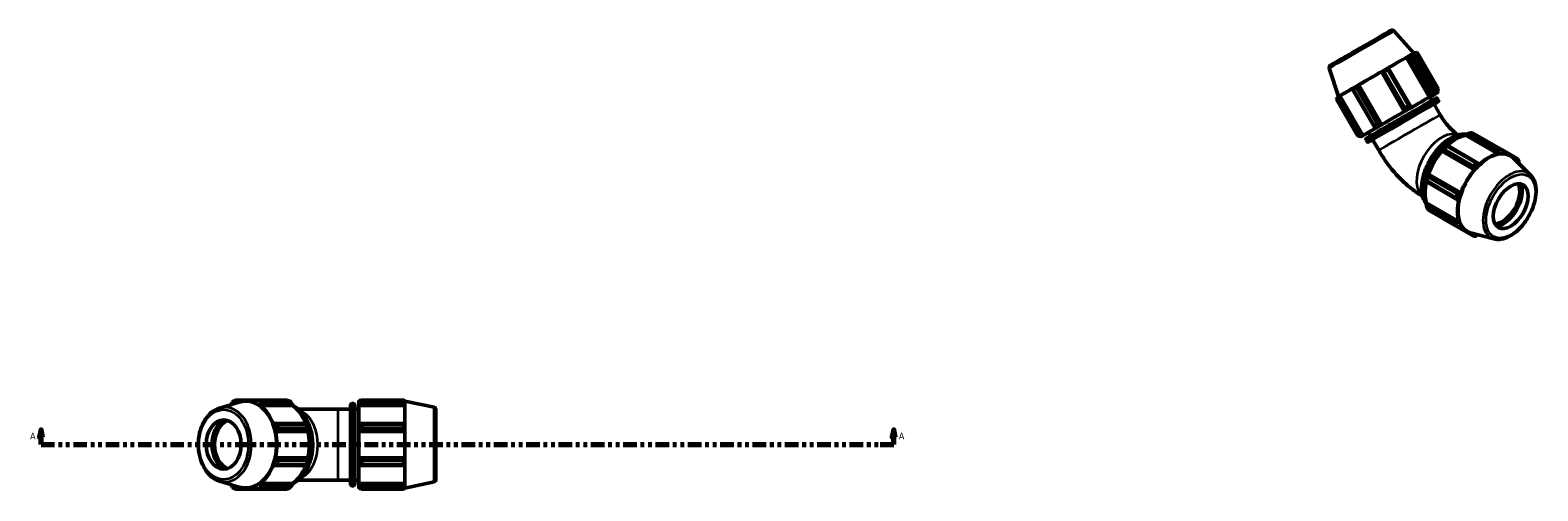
# Model space of a CAD drawing. Header units: inches. Extents: x 0.1 to 54.9, y -17.4 to 40.9.
# Tile 9 of 9: x 14.8 to 54.9, y 28.6 to 40.9. Entities that reach past the tile are written whole.
import ezdxf

# ---------------------------------------------------------------- set-up
doc = ezdxf.new("R2010")
doc.units = ezdxf.units.IN
doc.header["$MEASUREMENT"] = 0
doc.linetypes.add('DOUBLE_DASH_CHAIN', pattern=[1.2403, 0.6614, -0.0827, 0.1654, -0.0827, 0.1654, -0.0827])
for name, color, linetype, lineweight in [('Section Line (ANSI)', 7, 'DOUBLE_DASH_CHAIN', 70), ('Visible (ANSI)', 7, 'Continuous', 50), ('Visible Narrow (ANSI)', 7, 'Continuous', 35)]:
    doc.layers.add(name, color=color, linetype=linetype, lineweight=lineweight)
doc.styles.add('Label Text (ANSI)', font='tahoma.ttf')

# ---------------------------------------------------------------- blocks, each defined once
blk = doc.blocks.new('2dTransSection0')
at = {"layer": 'Section Line (ANSI)', "linetype": 'Continuous'}
for p, q in [((15.079, 30.215), (15.039, 30.019)), ((15.079, 30.019), (15.079, 30.215)), ((15.118, 30.019), (15.079, 30.215)), ((37.777, 30.215), (37.738, 30.019)), ((37.777, 30.019), (37.777, 30.215)), ((37.816, 30.019), (37.777, 30.215)), ((15.039, 30.019), (15.118, 30.019)), ((15.079, 29.822), (15.079, 30.019)), ((15.079, 29.822), (15.437, 29.822)), ((37.419, 29.822), (37.777, 29.822)), ((37.738, 30.019), (37.816, 30.019)), ((37.777, 29.822), (37.777, 30.019))]:
    blk.add_line(p, q, dxfattribs=at)
at = {"layer": 'Section Line (ANSI)', "linetype": 'DOUBLE_DASH_CHAIN', "ltscale": 0.545821}
blk.add_line((15.079, 29.822), (37.777, 29.822), dxfattribs=at)
at = {"layer": 'Section Line (ANSI)', "linetype": 'Continuous', "flags": 128}
for points in [[(15.118, 30.019), (15.079, 30.215), (15.039, 30.019), (15.118, 30.019)], [(37.816, 30.019), (37.777, 30.215), (37.738, 30.019), (37.816, 30.019)]]:
    blk.add_lwpolyline(points, dxfattribs=at)
at = {"layer": 'Section Line (ANSI)'}
for points in [[(15.118, 30.019), (15.079, 30.215), (15.039, 30.019), (15.118, 30.019)], [(37.816, 30.019), (37.777, 30.215), (37.738, 30.019), (37.816, 30.019)]]:
    blk.add_solid(points, dxfattribs=at)
at = {"layer": 'Section Line (ANSI)', "char_height": 0.18, "attachment_point": 7, "style": 'Label Text (ANSI)'}
for insert in [(14.789, 29.96), (37.914, 29.96)]:
    blk.add_mtext('A', dxfattribs=dict(at, insert=insert))

msp = doc.modelspace()

# ---------------------------------------------------------------- linework, layer by layer
at = {"layer": 'Visible (ANSI)'}
for p, q in [((51.093, 40.838), (51.624, 40.249)), ((51.43, 40.134), (51.462, 40.138)), ((51.462, 40.138), (52.054, 39.113)), ((51.559, 40.194), (51.524, 40.188)), ((52.089, 39.192), (51.531, 40.159)), ((51.586, 40.19), (52.144, 39.223)), ((51.624, 40.249), (51.637, 40.252)), ((52.247, 39.195), (51.637, 40.252)), ((51.639, 40.248), (51.666, 40.254)), ((51.666, 40.254), (52.258, 39.229)), ((52.269, 39.294), (51.711, 40.261)), ((49.371, 39.844), (49.616, 39.09)), ((50.759, 39.747), (50.77, 39.739)), ((51.369, 38.69), (50.759, 39.747)), ((50.77, 39.739), (51.361, 38.714)), ((51.385, 38.786), (50.827, 39.753)), ((50.927, 39.811), (51.486, 38.844)), ((50.948, 39.842), (50.932, 39.847)), ((51.539, 38.817), (50.948, 39.842)), ((52.04, 39.076), (51.43, 40.134)), ((50.098, 39.332), (50.657, 38.366)), ((50.149, 39.38), (50.158, 39.4)), ((50.74, 38.356), (50.149, 39.38)), ((50.768, 38.342), (50.158, 39.4)), ((50.12, 38.054), (49.562, 39.021)), ((49.585, 39.034), (50.143, 38.068)), ((49.616, 39.086), (49.59, 39.056)), ((49.616, 39.09), (49.607, 39.08)), ((49.609, 39.077), (49.607, 39.08)), ((49.63, 39.08), (49.656, 39.108)), ((50.222, 38.055), (49.63, 39.08)), ((50.266, 38.051), (49.656, 39.108)), ((50.008, 39.313), (49.994, 39.291)), ((49.994, 39.291), (50.586, 38.266)), ((50.569, 38.315), (50.011, 39.282)), ((52.049, 39.081), (52.04, 39.076)), ((52.054, 39.113), (52.049, 39.081)), ((52.105, 38.986), (52.051, 39.081)), ((52.135, 39.131), (52.144, 39.136)), ((52.144, 39.136), (52.151, 39.169)), ((52.199, 39.166), (52.209, 39.172)), ((52.249, 39.195), (52.238, 39.189)), ((52.258, 39.229), (52.249, 39.195)), ((52.279, 38.988), (52.25, 39.039)), ((51.361, 38.714), (51.371, 38.691)), ((51.371, 38.691), (51.369, 38.69)), ((51.545, 38.791), (51.539, 38.817)), ((51.542, 38.789), (51.545, 38.791)), ((52.325, 38.607), (52.161, 38.89)), ((50.469, 38.041), (50.414, 38.136)), ((50.586, 38.266), (50.612, 38.252)), ((50.612, 38.252), (50.618, 38.256)), ((50.763, 38.34), (50.74, 38.356)), ((50.768, 38.342), (50.763, 38.34)), ((50.182, 38.032), (50.216, 38.022)), ((50.216, 38.022), (50.227, 38.028)), ((50.217, 38.023), (50.217, 38.023)), ((50.255, 38.045), (50.222, 38.055)), ((50.266, 38.051), (50.255, 38.045)), ((50.33, 38.087), (50.32, 38.081)), ((50.32, 38.081), (50.32, 38.081)), ((50.38, 37.892), (50.351, 37.942)), ((50.688, 37.662), (50.524, 37.945)), ((52.511, 37.792), (52.499, 37.786)), ((52.502, 37.772), (53.292, 37.317)), ((53.348, 37.31), (52.511, 37.792)), ((53, 38.064), (53.002, 38.076)), ((53, 38.064), (53.863, 37.567)), ((53.002, 38.076), (53.026, 38.088)), ((53.026, 38.088), (53.862, 37.606)), ((53.895, 37.665), (53.106, 38.119)), ((53.183, 38.127), (53.973, 37.672)), ((52.364, 37.643), (52.373, 37.647)), ((52.368, 37.637), (52.364, 37.643)), ((52.368, 37.637), (53.231, 37.14)), ((52.373, 37.647), (53.21, 37.165)), ((53.214, 37.235), (52.425, 37.69)), ((53.862, 37.606), (53.863, 37.567)), ((54.399, 37.425), (53.974, 37.67)), ((53.985, 37.648), (54.198, 37.526)), ((53.996, 37.58), (54, 37.62)), ((54.73, 37.001), (54.276, 37.451)), ((54.294, 37.449), (54.364, 37.409)), ((54.364, 37.409), (54.35, 37.378)), ((51.998, 36.951), (52.787, 36.496)), ((52.01, 37.017), (52.008, 37.027)), ((52.008, 37.027), (52.016, 37.026)), ((52.846, 36.535), (52.01, 37.017)), ((52.016, 37.026), (52.879, 36.529)), ((53.21, 37.165), (53.231, 37.14)), ((53.364, 37.28), (53.348, 37.31)), ((51.952, 36.838), (51.953, 36.825)), ((51.953, 36.825), (52.789, 36.343)), ((52.755, 36.388), (51.966, 36.842)), ((52.879, 36.529), (52.846, 36.535)), ((51.952, 36.256), (51.96, 36.264)), ((51.953, 36.23), (51.952, 36.256)), ((52.789, 35.748), (51.953, 36.23)), ((51.96, 36.264), (52.823, 35.767)), ((51.966, 36.145), (52.755, 35.69)), ((52.789, 36.343), (52.823, 36.343)), ((52.787, 35.619), (51.998, 36.074)), ((52.425, 35.826), (53.214, 35.371)), ((52.823, 35.767), (52.789, 35.748)), ((52.811, 35.62), (53.029, 35.495)), ((52.846, 35.622), (52.879, 35.645)), ((53.749, 35.298), (53.132, 35.465)), ((53.21, 35.411), (53.139, 35.452)), ((53.23, 35.439), (53.21, 35.411)), ((19.829, 30.793), (20.353, 30.954)), ((20.852, 31.007), (20.248, 31.007)), ((20.281, 30.975), (20.384, 30.975)), ((20.281, 30.939), (20.281, 30.975)), ((20.827, 30.994), (20.53, 30.994)), ((20.796, 30.975), (20.779, 30.939)), ((20.852, 31.007), (21.641, 31.007)), ((21.719, 30.962), (20.929, 30.962)), ((23.346, 30.918), (23.403, 30.918)), ((23.54, 30.994), (23.54, 30.951)), ((23.54, 30.994), (23.594, 30.994)), ((23.565, 30.975), (23.54, 30.951)), ((23.54, 30.872), (23.54, 30.951)), ((23.616, 31.007), (23.616, 30.962)), ((23.616, 31.007), (24.732, 31.007)), ((24.732, 30.962), (23.616, 30.962)), ((24.732, 30.962), (24.732, 31.007)), ((24.739, 30.994), (24.761, 30.994)), ((24.761, 30.939), (24.748, 30.975)), ((24.761, 30.939), (24.761, 30.994)), ((24.765, 30.981), (24.761, 30.994)), ((24.765, 28.663), (24.765, 30.981)), ((25.54, 30.816), (24.765, 30.981)), ((20.143, 30.895), (20.144, 30.89)), ((20.912, 30.861), (20.933, 30.895)), ((21.775, 30.861), (20.912, 30.861)), ((20.933, 30.895), (21.77, 30.895)), ((21.77, 30.895), (21.779, 30.872)), ((21.779, 30.872), (21.775, 30.861)), ((22.992, 30.767), (21.928, 30.767)), ((22.992, 30.767), (23.319, 30.767)), ((23.319, 28.752), (23.319, 30.892)), ((23.43, 30.892), (23.43, 28.752)), ((23.43, 30.767), (23.54, 30.767)), ((23.54, 30.872), (23.565, 30.895)), ((23.54, 30.861), (23.54, 30.872)), ((23.54, 30.861), (23.54, 30.369)), ((23.54, 30.861), (24.761, 30.861)), ((23.565, 30.895), (24.748, 30.895)), ((24.748, 30.895), (24.761, 30.861)), ((24.761, 30.363), (24.761, 30.861)), ((25.592, 30.752), (25.592, 28.892)), ((21.297, 30.38), (21.265, 30.363)), ((22.134, 30.38), (21.297, 30.38)), ((21.32, 30.174), (21.354, 30.186)), ((22.183, 30.174), (21.32, 30.174)), ((21.354, 30.186), (22.191, 30.186)), ((21.356, 30.358), (22.145, 30.358)), ((22.178, 30.248), (21.388, 30.248)), ((22.192, 30.178), (22.183, 30.174)), ((22.191, 30.186), (22.192, 30.178)), ((23.565, 30.38), (23.54, 30.369)), ((23.54, 30.178), (23.54, 30.369)), ((23.54, 30.178), (23.565, 30.186)), ((23.54, 30.174), (23.54, 30.178)), ((23.54, 30.174), (23.54, 29.469)), ((23.54, 30.174), (24.761, 30.174)), ((24.748, 30.38), (23.565, 30.38)), ((23.565, 30.186), (24.748, 30.186)), ((23.616, 30.358), (23.616, 30.248)), ((23.616, 30.358), (24.732, 30.358)), ((24.732, 30.248), (23.616, 30.248)), ((24.732, 30.248), (24.732, 30.358)), ((24.761, 30.363), (24.748, 30.38)), ((24.748, 30.186), (24.761, 30.174)), ((24.761, 29.469), (24.761, 30.174)), ((21.354, 29.458), (21.32, 29.469)), ((22.183, 29.469), (21.32, 29.469)), ((22.191, 29.458), (21.354, 29.458)), ((21.388, 29.395), (22.178, 29.395)), ((22.183, 29.469), (22.192, 29.466)), ((22.192, 29.466), (22.191, 29.458)), ((23.54, 29.466), (23.54, 29.469)), ((23.54, 29.469), (24.761, 29.469)), ((23.54, 29.275), (23.54, 29.466)), ((23.565, 29.458), (23.54, 29.466)), ((24.748, 29.458), (23.565, 29.458)), ((23.616, 29.395), (23.616, 29.285)), ((23.616, 29.395), (24.732, 29.395)), ((24.732, 29.285), (24.732, 29.395)), ((24.761, 29.469), (24.748, 29.458)), ((21.265, 29.281), (21.297, 29.263)), ((21.297, 29.263), (22.134, 29.263)), ((22.145, 29.285), (21.356, 29.285)), ((23.54, 29.275), (23.54, 28.782)), ((23.54, 29.275), (23.565, 29.263)), ((23.565, 29.263), (24.748, 29.263)), ((24.732, 29.285), (23.616, 29.285)), ((24.748, 29.263), (24.761, 29.281)), ((24.761, 28.782), (24.761, 29.281)), ((19.829, 28.85), (20.353, 28.689)), ((20.144, 28.753), (20.143, 28.749)), ((20.248, 28.636), (20.852, 28.636)), ((20.281, 28.668), (20.281, 28.704)), ((20.384, 28.668), (20.281, 28.668)), ((20.827, 28.65), (20.53, 28.65)), ((20.779, 28.704), (20.796, 28.668)), ((21.641, 28.636), (20.852, 28.636)), ((20.933, 28.749), (20.912, 28.782)), ((21.775, 28.782), (20.912, 28.782)), ((20.929, 28.682), (21.719, 28.682)), ((21.77, 28.749), (20.933, 28.749)), ((21.779, 28.771), (21.77, 28.749)), ((21.775, 28.782), (21.779, 28.771)), ((21.928, 28.877), (22.992, 28.877)), ((22.992, 28.877), (23.319, 28.877)), ((23.346, 28.726), (23.403, 28.726)), ((23.43, 28.877), (23.54, 28.877)), ((23.54, 28.771), (23.54, 28.782)), ((23.54, 28.782), (24.761, 28.782)), ((23.54, 28.692), (23.54, 28.771)), ((23.565, 28.749), (23.54, 28.771)), ((23.54, 28.692), (23.54, 28.65)), ((23.54, 28.692), (23.565, 28.668)), ((23.54, 28.65), (23.594, 28.65)), ((24.748, 28.749), (23.565, 28.749)), ((23.616, 28.682), (23.616, 28.636)), ((23.616, 28.682), (24.732, 28.682)), ((24.732, 28.636), (23.616, 28.636)), ((24.732, 28.636), (24.732, 28.682)), ((24.739, 28.65), (24.761, 28.65)), ((24.761, 28.782), (24.748, 28.749)), ((24.748, 28.668), (24.761, 28.704)), ((24.761, 28.65), (24.761, 28.704)), ((24.765, 28.663), (24.761, 28.65)), ((25.54, 28.827), (24.765, 28.663))]:
    msp.add_line(p, q, dxfattribs=at)
for centre, radius, start, end in [((23.346, 30.892), 0.0262, 90, 180), ((23.403, 30.892), 0.0262, 0, 90), ((25.527, 30.752), 0.0656, 0, 78), ((23.346, 28.752), 0.0262, 180, 270), ((23.403, 28.752), 0.0262, 270, 0), ((25.527, 28.892), 0.0656, 282, 0)]:
    msp.add_arc(centre, radius, start, end, dxfattribs=at)
for centre, major_axis, ratio, start_param, end_param in [((50.62, 39.669), (-1.004, -0.58), 0.001578, 3.146449, 6.278329), ((50.622, 39.666), (1.015, 0.586), 0.001578, 0, 0.47444), ((50.636, 39.641), (1.091, 0.63), 0.001578, 0.514443, 0.60897), ((50.622, 39.666), (1.015, 0.586), 0.001578, 1.434371, 2.045236), ((50.636, 39.641), (1.091, 0.63), 0.001578, 1.299841, 1.394369), ((50.622, 39.666), (1.015, 0.586), 0.001578, 0.648973, 1.259838), ((50.636, 39.641), (1.091, 0.63), 0.001578, 2.085239, 2.179767), ((50.636, 39.641), (-1.091, -0.63), 0.001578, 6.01223, 6.106758), ((50.622, 39.666), (-1.015, -0.586), 0.001578, 6.14676, 6.283185), ((50.622, 39.666), (-1.015, -0.586), 0.001578, 5.361362, 5.972227), ((51.232, 38.609), (-0.818, -0.473), 0.001578, 3.141593, 6.283185), ((51.232, 38.609), (-1.015, -0.586), 0.001578, 3.790566, 4.401431), ((51.232, 38.609), (1.026, 0.592), 0.001578, 0.47444, 0.648973), ((51.232, 38.609), (1.015, 0.586), 0.001578, 5.650515, 5.972227), ((51.194, 38.674), (-1.091, -0.63), 0.001578, 3.656035, 3.750563), ((51.232, 38.609), (1.015, 0.586), 0.001578, 6.14676, 6.757625), ((51.232, 38.609), (1.026, 0.592), 0.001578, 5.972227, 6.14676), ((51.343, 38.418), (-0.818, -0.473), 0.001578, 3.141593, 6.283185), ((51.232, 38.609), (-1.015, -0.586), 0.001578, 4.575964, 5.186829), ((51.232, 38.609), (1.026, 0.592), 0.001578, 1.259838, 1.434371), ((51.194, 38.674), (-1.091, -0.63), 0.001578, 4.441434, 4.535961), ((51.232, 38.609), (-1.015, -0.586), 0.001578, 5.361362, 5.972227), ((51.232, 38.609), (-1.026, -0.592), 0.001578, 0.47444, 0.647039), ((51.194, 38.674), (-1.091, -0.63), 0.001578, 5.226832, 5.321359), ((51.232, 38.609), (1.026, 0.592), 0.001578, 2.045236, 2.219769), ((51.194, 38.674), (-1.091, -0.63), 0.001578, 6.01223, 6.106758), ((51.232, 38.609), (-1.015, -0.586), 0.001578, 6.14676, 6.757625), ((51.232, 38.609), (-1.026, -0.592), 0.001578, 5.972227, 6.14676), ((52.751, 37.007), (-0.591, -1.026), 0.578093, 4.23049, 4.405023), ((52.804, 36.976), (0.629, 1.092), 0.578093, 1.1289, 1.223427), ((52.751, 37.007), (0.585, 1.015), 0.578093, 0.478032, 1.071949), ((52.804, 36.976), (0.629, 1.092), 0.578093, 0.343502, 0.438029), ((52.751, 37.007), (0.585, 1.015), 0.578093, 1.26343, 1.874295), ((53.617, 36.509), (0.578, 1.005), 0.578093, 6.13202, 9.575944), ((53.614, 36.51), (-0.585, -1.015), 0.578093, 3.619624, 4.23049), ((53.593, 36.522), (0.629, 1.092), 0.578093, 0.343502, 0.438029), ((53.614, 36.51), (0.585, 1.015), 0.578093, 5.990174, 6.586684), ((53.593, 36.522), (0.629, 1.092), 0.578093, 5.841289, 5.935816), ((52.751, 37.007), (-0.591, -1.026), 0.578093, 5.015888, 5.190421), ((52.804, 36.976), (0.629, 1.092), 0.578093, 1.914298, 2.008825), ((53.614, 36.51), (-0.585, -1.015), 0.578093, 4.405023, 5.015888), ((53.593, 36.522), (-0.629, -1.092), 0.578093, 4.270492, 4.36502), ((52.751, 37.007), (0.585, 1.015), 0.578093, 2.065615, 2.659693), ((53.979, 36.3), (0.327, 0.568), 0.578093, 3.487781, 5.936997), ((54.007, 36.284), (-0.347, -0.602), 0.578093, 0.387983, 2.75361), ((54.007, 36.284), (0.356, 0.619), 0.578093, 3.571733, 5.853045), ((52.804, 36.976), (-0.629, -1.092), 0.578093, 5.841289, 5.935816), ((53.593, 36.522), (-0.629, -1.092), 0.578093, 5.055891, 5.150418), ((53.614, 36.51), (-0.585, -1.015), 0.578093, 5.190421, 5.801286), ((53.593, 36.522), (-0.629, -1.092), 0.578093, 5.841289, 5.935816), ((53.614, 36.51), (-0.585, -1.015), 0.578093, 5.975819, 6.576196), ((53.593, 36.522), (-0.629, -1.092), 0.578093, 0.343502, 0.438029), ((20.55, 29.822), (0, 1.26), 0.707107, 0.345435, 0.439963), ((20.53, 29.822), (0, 1.172), 0.707107, 5.977753, 6.588618), ((20.527, 29.822), (0, -1.159), 0.707107, 6.068995, 9.638969), ((20.55, 29.822), (0, 1.26), 0.707107, 5.843222, 5.93775), ((21.339, 29.822), (0, 1.26), 0.707107, 5.843222, 5.93775), ((20.53, 29.822), (0, 1.172), 0.707107, 5.192355, 5.80322), ((21.393, 29.822), (0, -1.172), 0.707107, 2.067629, 2.661627), ((20.137, 29.822), (0, -0.714), 0.707107, 3.549788, 5.87499), ((20.137, 29.822), (0, 0.695), 0.707107, 0.34377, 2.797822), ((20.164, 29.822), (0, -0.656), 0.707107, 3.384366, 6.040412), ((20.53, 29.822), (0, 1.172), 0.707107, 4.406956, 5.017822), ((20.55, 29.822), (0, 1.26), 0.707107, 5.057824, 5.152352), ((21.339, 29.822), (0, -1.26), 0.707107, 1.916232, 2.010759), ((21.393, 29.822), (0, -1.172), 0.707107, 1.265364, 1.876229), ((20.55, 29.822), (0, 1.26), 0.707107, 4.272426, 4.366954), ((21.339, 29.822), (0, -1.26), 0.707107, 1.130833, 1.225361), ((20.53, 29.822), (0, 1.172), 0.707107, 3.621558, 4.232423), ((21.393, 29.822), (0, -1.172), 0.707107, 0.479966, 1.073963), ((20.55, 29.822), (0, -1.26), 0.707107, 5.843222, 5.93775), ((20.53, 29.822), (0, -1.172), 0.707107, 5.977753, 6.588618), ((20.55, 29.822), (0, -1.26), 0.707107, 0.345435, 0.439963), ((21.339, 29.822), (0, -1.26), 0.707107, 0.345435, 0.439963)]:
    msp.add_ellipse(centre, major_axis=major_axis, ratio=ratio, start_param=start_param, end_param=end_param, dxfattribs=at)
for centre, major_axis, ratio in [((54.202, 36.172), (0.327, 0.568), 0.578093), ((19.942, 29.822), (0, 0.656), 0.707107)]:
    msp.add_ellipse(centre, major_axis=major_axis, ratio=ratio, dxfattribs=at)
for points, knots in [([(49.371, 39.844), (49.369, 39.851), (49.368, 39.858), (49.368, 39.872), (49.369, 39.879), (49.374, 39.892), (49.377, 39.898), (49.383, 39.906), (49.385, 39.909), (49.389, 39.912), (49.39, 39.913), (49.392, 39.915), (49.393, 39.915), (49.394, 39.916), (49.395, 39.917), (49.396, 39.918), (49.396, 39.918), (49.397, 39.919), (49.398, 39.919), (49.399, 39.92), (49.4, 39.92), (49.403, 39.922), (49.405, 39.924), (49.419, 39.932), (49.438, 39.943), (49.499, 39.979), (49.548, 40.007), (49.664, 40.074), (49.732, 40.114), (49.881, 40.2), (49.963, 40.247), (50.131, 40.344), (50.218, 40.395), (50.388, 40.493), (50.473, 40.541), (50.627, 40.631), (50.7, 40.672), (50.824, 40.744), (50.877, 40.774), (50.958, 40.82), (50.986, 40.837), (51.005, 40.847), (51.008, 40.849), (51.011, 40.851), (51.012, 40.851), (51.014, 40.852), (51.014, 40.853), (51.015, 40.853), (51.016, 40.853), (51.017, 40.854), (51.018, 40.854), (51.019, 40.855), (51.019, 40.855), (51.021, 40.856), (51.023, 40.856), (51.025, 40.857), (51.027, 40.857), (51.031, 40.858), (51.033, 40.859), (51.04, 40.86), (51.044, 40.86), (51.055, 40.859), (51.061, 40.858), (51.074, 40.853), (51.08, 40.85), (51.088, 40.843), (51.091, 40.841), (51.093, 40.838)], [0, 0, 0, 0, 0.054024, 0.054024, 0.107064, 0.107064, 0.160055, 0.160055, 0.184728, 0.184728, 0.200457, 0.200457, 0.20805, 0.20805, 0.219791, 0.219791, 0.233736, 0.233736, 0.259117, 0.259117, 0.32638, 0.32638, 0.52809, 0.52809, 1.137867, 1.137867, 1.91005, 1.91005, 2.663516, 2.663516, 3.416717, 3.416717, 4.169754, 4.169754, 4.922755, 4.922755, 5.675779, 5.675779, 6.428916, 6.428916, 7.182512, 7.182512, 7.394413, 7.394413, 7.49498, 7.49498, 7.521062, 7.521062, 7.54066, 7.54066, 7.550124, 7.550124, 7.559281, 7.559281, 7.572104, 7.572104, 7.58441, 7.58441, 7.603436, 7.603436, 7.636825, 7.636825, 7.685433, 7.685433, 7.738224, 7.738224, 7.765764, 7.765764, 7.765764, 7.765764]), ([(50.351, 37.942), (50.35, 37.945), (50.349, 37.948), (50.348, 37.953), (50.348, 37.956), (50.348, 37.961), (50.349, 37.964), (50.351, 37.968), (50.351, 37.969), (50.353, 37.971), (50.353, 37.972), (50.354, 37.973), (50.355, 37.973), (50.356, 37.974), (50.356, 37.975), (50.357, 37.976), (50.357, 37.976), (50.358, 37.976), (50.358, 37.977), (50.359, 37.977), (50.359, 37.977), (50.36, 37.978), (50.361, 37.978), (50.364, 37.98), (50.367, 37.982), (50.385, 37.992), (50.411, 38.008), (50.491, 38.054), (50.548, 38.087), (50.685, 38.167), (50.765, 38.213), (50.939, 38.314), (51.034, 38.369), (51.228, 38.481), (51.329, 38.539), (51.524, 38.652), (51.62, 38.707), (51.795, 38.808), (51.877, 38.855), (52.015, 38.935), (52.074, 38.968), (52.161, 39.018), (52.191, 39.035), (52.208, 39.045), (52.211, 39.046), (52.213, 39.048), (52.214, 39.048), (52.215, 39.049), (52.215, 39.049), (52.216, 39.049), (52.217, 39.05), (52.218, 39.05), (52.218, 39.05), (52.219, 39.05), (52.219, 39.05), (52.221, 39.051), (52.222, 39.051), (52.223, 39.051), (52.224, 39.052), (52.227, 39.052), (52.228, 39.052), (52.232, 39.051), (52.234, 39.051), (52.239, 39.049), (52.241, 39.048), (52.246, 39.044), (52.248, 39.042), (52.249, 39.039), (52.25, 39.039), (52.25, 39.039)], [0, 0, 0, 0, 0.02169, 0.02169, 0.042979, 0.042979, 0.064238, 0.064238, 0.074333, 0.074333, 0.082837, 0.082837, 0.088708, 0.088708, 0.097319, 0.097319, 0.105614, 0.105614, 0.118647, 0.118647, 0.147226, 0.147226, 0.232835, 0.232835, 0.489841, 0.489841, 1.268136, 1.268136, 2.141953, 2.141953, 3.008093, 3.008093, 3.874205, 3.874205, 4.740257, 4.740257, 5.606298, 5.606298, 6.47235, 6.47235, 7.338453, 7.338453, 8.204765, 8.204765, 8.397922, 8.397922, 8.49281, 8.49281, 8.540083, 8.540083, 8.553485, 8.553485, 8.560864, 8.560864, 8.567781, 8.567781, 8.576773, 8.576773, 8.584991, 8.584991, 8.596825, 8.596825, 8.614066, 8.614066, 8.634667, 8.634667, 8.655919, 8.655919, 8.659382, 8.659382, 8.659382, 8.659382]), ([(52.279, 38.988), (52.28, 38.986), (52.281, 38.983), (52.282, 38.978), (52.282, 38.975), (52.282, 38.969), (52.281, 38.967), (52.279, 38.963), (52.279, 38.962), (52.277, 38.96), (52.277, 38.959), (52.276, 38.958), (52.275, 38.957), (52.274, 38.956), (52.274, 38.956), (52.273, 38.955), (52.273, 38.955), (52.272, 38.954), (52.272, 38.954), (52.271, 38.954), (52.271, 38.953), (52.269, 38.953), (52.269, 38.952), (52.266, 38.951), (52.263, 38.949), (52.245, 38.938), (52.219, 38.923), (52.175, 38.897), (52.168, 38.894), (52.161, 38.889)], [0, 0, 0, 0, 0.02169, 0.02169, 0.042979, 0.042979, 0.064238, 0.064238, 0.074333, 0.074333, 0.082837, 0.082837, 0.088708, 0.088708, 0.097319, 0.097319, 0.105614, 0.105614, 0.118647, 0.118647, 0.147226, 0.147226, 0.232835, 0.232835, 0.489841, 0.489841, 1.268136, 1.268136, 1.400905, 1.400905, 1.400905, 1.400905]), ([(52.325, 38.607), (52.355, 38.554), (52.388, 38.502), (52.457, 38.404), (52.493, 38.358), (52.567, 38.273), (52.604, 38.234), (52.676, 38.165), (52.712, 38.135), (52.765, 38.094), (52.784, 38.081), (52.802, 38.069)], [3.9269908, 3.9269908, 3.9269908, 3.9269908, 4.0840704, 4.0840704, 4.2411501, 4.2411501, 4.3982297, 4.3982297, 4.5553093, 4.5553093, 4.650471, 4.650471, 4.650471, 4.650471]), ([(50.525, 37.944), (50.52, 37.942), (50.516, 37.94), (50.468, 37.912), (50.439, 37.895), (50.422, 37.886), (50.419, 37.884), (50.417, 37.883), (50.416, 37.883), (50.415, 37.882), (50.415, 37.882), (50.413, 37.881), (50.413, 37.881), (50.412, 37.881), (50.412, 37.881), (50.411, 37.88), (50.411, 37.88), (50.409, 37.88), (50.408, 37.88), (50.407, 37.879), (50.406, 37.879), (50.403, 37.879), (50.401, 37.879), (50.398, 37.879), (50.396, 37.88), (50.391, 37.882), (50.389, 37.883), (50.384, 37.887), (50.382, 37.889), (50.381, 37.891), (50.38, 37.892), (50.38, 37.892)], [7.259263, 7.259263, 7.259263, 7.259263, 7.338453, 7.338453, 8.204765, 8.204765, 8.397922, 8.397922, 8.49281, 8.49281, 8.540083, 8.540083, 8.553485, 8.553485, 8.560864, 8.560864, 8.567781, 8.567781, 8.576773, 8.576773, 8.584991, 8.584991, 8.596825, 8.596825, 8.614066, 8.614066, 8.634667, 8.634667, 8.655919, 8.655919, 8.659382, 8.659382, 8.659382, 8.659382]), ([(53.019, 38.085), (53, 38.088), (52.981, 38.089), (52.887, 38.091), (52.807, 38.076), (52.643, 38.013), (52.558, 37.964), (52.394, 37.838), (52.314, 37.762), (52.167, 37.588), (52.101, 37.491), (51.986, 37.287), (51.939, 37.18), (51.868, 36.966), (51.845, 36.859), (51.826, 36.657), (51.83, 36.561), (51.864, 36.389), (51.895, 36.314), (51.943, 36.247), (51.948, 36.241), (51.952, 36.235)], [5.72246, 5.72246, 5.72246, 5.72246, 5.805339, 5.805339, 6.120386, 6.120386, 6.443626, 6.443626, 6.767565, 6.767565, 7.090826, 7.090826, 7.413824, 7.413824, 7.737158, 7.737158, 8.061161, 8.061161, 8.383933, 8.383933, 8.416397, 8.416397, 8.416397, 8.416397]), ([(50.688, 37.662), (50.747, 37.559), (50.811, 37.459), (50.947, 37.267), (51.019, 37.173), (51.172, 36.995), (51.253, 36.91), (51.422, 36.75), (51.51, 36.674), (51.684, 36.542), (51.769, 36.484), (51.857, 36.432)], [3.9269908, 3.9269908, 3.9269908, 3.9269908, 4.0840704, 4.0840704, 4.2411501, 4.2411501, 4.3982297, 4.3982297, 4.5553093, 4.5553093, 4.6943689, 4.6943689, 4.6943689, 4.6943689]), ([(53.749, 35.298), (53.811, 35.281), (53.878, 35.279), (54.02, 35.302), (54.096, 35.33), (54.25, 35.415), (54.327, 35.472), (54.472, 35.609), (54.54, 35.689), (54.661, 35.862), (54.714, 35.955), (54.799, 36.147), (54.832, 36.246), (54.873, 36.439), (54.882, 36.534), (54.873, 36.709), (54.856, 36.791), (54.801, 36.915), (54.77, 36.963), (54.73, 37.001)], [2.509294, 2.509294, 2.509294, 2.509294, 2.799875, 2.799875, 3.118485, 3.118485, 3.449377, 3.449377, 3.779579, 3.779579, 4.108264, 4.108264, 4.437029, 4.437029, 4.767401, 4.767401, 5.098022, 5.098022, 5.348555, 5.348555, 5.348555, 5.348555]), ([(19.829, 30.793), (19.755, 30.771), (19.684, 30.732), (19.553, 30.626), (19.494, 30.558), (19.392, 30.398), (19.351, 30.307), (19.291, 30.11), (19.273, 30.005), (19.261, 29.792), (19.267, 29.685), (19.305, 29.477), (19.335, 29.378), (19.419, 29.197), (19.471, 29.115), (19.593, 28.98), (19.662, 28.925), (19.767, 28.872), (19.798, 28.86), (19.829, 28.85)], [3.355783, 3.355783, 3.355783, 3.355783, 3.661172, 3.661172, 3.979719, 3.979719, 4.305889, 4.305889, 4.633628, 4.633628, 4.961319, 4.961319, 5.289067, 5.289067, 5.616422, 5.616422, 5.939567, 5.939567, 6.068995, 6.068995, 6.068995, 6.068995]), ([(21.776, 28.781), (21.854, 28.817), (21.928, 28.87), (22.062, 29.008), (22.121, 29.092), (22.217, 29.283), (22.255, 29.39), (22.303, 29.614), (22.315, 29.731), (22.311, 29.965), (22.295, 30.082), (22.239, 30.302), (22.198, 30.406), (22.095, 30.591), (22.032, 30.672), (21.904, 30.79), (21.842, 30.832), (21.776, 30.863)], [0.315422, 0.315422, 0.315422, 0.315422, 0.62878, 0.62878, 0.949676, 0.949676, 1.272273, 1.272273, 1.595048, 1.595048, 1.917785, 1.917785, 2.240565, 2.240565, 2.563052, 2.563052, 2.826171, 2.826171, 2.826171, 2.826171])]:
    msp.add_open_spline(points, degree=3, knots=knots, dxfattribs=at)
for points, weights in [([(51.531, 40.159), (51.496, 40.148), (51.462, 40.138)], [2.74138513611, 2.7756364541, 2.80802157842]), ([(51.559, 40.194), (51.572, 40.192), (51.586, 40.19)], [2.7960622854, 2.7638150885, 2.72970964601]), ([(51.711, 40.261), (51.688, 40.258), (51.666, 40.254)], [2.72970964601, 2.7638150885, 2.7960622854]), ([(50.827, 39.753), (50.798, 39.746), (50.77, 39.739)], [2.74138513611, 2.7756364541, 2.80802157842]), ([(50.948, 39.842), (50.938, 39.827), (50.927, 39.811)], [2.80802157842, 2.7756364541, 2.74138513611]), ([(50.149, 39.38), (50.124, 39.357), (50.098, 39.332)], [2.80802157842, 2.7756364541, 2.74138513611]), ([(49.562, 39.021), (49.576, 39.039), (49.59, 39.056)], [2.74138513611, 2.7756364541, 2.80802157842]), ([(49.63, 39.08), (49.608, 39.058), (49.585, 39.034)], [2.80802157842, 2.7756364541, 2.74138513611]), ([(50.011, 39.282), (50.002, 39.287), (49.994, 39.291)], [2.74138513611, 2.7756364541, 2.80802157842]), ([(52.089, 39.192), (52.071, 39.151), (52.054, 39.113)], [1.02031122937, 1.01564322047, 1.01017126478]), ([(52.151, 39.169), (52.148, 39.195), (52.144, 39.223)], [1.01492247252, 1.02031483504, 1.02489851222]), ([(52.269, 39.294), (52.263, 39.261), (52.258, 39.229)], [1.01904262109, 1.01435150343, 1.00885775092]), ([(51.385, 38.786), (51.373, 38.749), (51.361, 38.714)], [1.02489851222, 1.02031483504, 1.01492247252]), ([(51.539, 38.817), (51.513, 38.83), (51.486, 38.844)], [1.01017126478, 1.01564322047, 1.02031122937]), ([(50.569, 38.315), (50.578, 38.29), (50.586, 38.266)], [1.0243407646, 1.01974676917, 1.01434466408]), ([(50.74, 38.356), (50.7, 38.36), (50.657, 38.366)], [1.00885775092, 1.01435150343, 1.01904262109]), ([(50.12, 38.054), (50.152, 38.042), (50.182, 38.032)], [1.01904262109, 1.01435150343, 1.00885775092]), ([(50.222, 38.055), (50.183, 38.061), (50.143, 38.068)], [1.01434466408, 1.01974676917, 1.0243407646]), ([(52.502, 37.772), (52.506, 37.782), (52.511, 37.792)], [1.01642935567, 1.01166340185, 1.00609781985]), ([(53.026, 38.088), (53.064, 38.104), (53.106, 38.119)], [1.00609781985, 1.01166340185, 1.01642935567]), ([(52.373, 37.647), (52.398, 37.668), (52.425, 37.69)], [1.00609781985, 1.01166340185, 1.01642935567]), ([(53.862, 37.606), (53.878, 37.635), (53.895, 37.665)], [1.00089060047, 1.00085379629, 1]), ([(53.973, 37.672), (53.987, 37.646), (54, 37.62)], [1, 1.00085379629, 1.00089060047]), ([(54.364, 37.409), (54.381, 37.417), (54.399, 37.425)], [1.00089060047, 1.00085379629, 1]), ([(54.432, 37.353), (54.428, 37.329), (54.424, 37.304)], [1, 1.00058376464, 1.00078559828]), ([(51.998, 36.951), (52.004, 36.985), (52.01, 37.017)], [1.01642935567, 1.01166340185, 1.00609781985]), ([(53.21, 37.165), (53.212, 37.199), (53.214, 37.235)], [1.00089060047, 1.00085379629, 1]), ([(53.292, 37.317), (53.32, 37.314), (53.348, 37.31)], [1, 1.00085379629, 1.00089060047]), ([(51.953, 36.825), (51.959, 36.834), (51.966, 36.842)], [1.00609781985, 1.01166340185, 1.01642935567]), ([(52.787, 36.496), (52.817, 36.516), (52.846, 36.535)], [1, 1.00085379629, 1.00089060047]), ([(51.966, 36.145), (51.959, 36.188), (51.953, 36.23)], [1.01642935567, 1.01166340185, 1.00609781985]), ([(52.789, 36.343), (52.773, 36.365), (52.755, 36.388)], [1.00089060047, 1.00085379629, 1]), ([(52.425, 35.826), (52.423, 35.828), (52.422, 35.829)], [1.01642935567, 1.01618776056, 1.01594411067]), ([(52.755, 35.69), (52.773, 35.72), (52.789, 35.748)], [1, 1.00085379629, 1.00089060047]), ([(52.846, 35.622), (52.817, 35.62), (52.787, 35.619)], [1.00089060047, 1.00085379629, 1]), ([(53.214, 35.371), (53.212, 35.391), (53.21, 35.411)], [1, 1.00085379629, 1.00089060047]), ([(53.332, 35.411), (53.312, 35.395), (53.292, 35.379)], [1.00079982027, 1.00060506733, 1]), ([(20.143, 30.895), (20.157, 30.928), (20.17, 30.962)], [2.7960622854, 2.7638150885, 2.72970964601]), ([(20.248, 31.007), (20.265, 30.991), (20.281, 30.975)], [2.72970964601, 2.7638150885, 2.7960622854]), ([(20.796, 30.975), (20.823, 30.991), (20.852, 31.007)], [2.7960622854, 2.7638150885, 2.72970964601]), ([(20.929, 30.962), (20.931, 30.928), (20.933, 30.895)], [2.72970964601, 2.7638150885, 2.7960622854]), ([(21.719, 30.962), (21.745, 30.928), (21.77, 30.895)], [1.01904262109, 1.01435150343, 1.00885775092]), ([(23.616, 31.007), (23.589, 30.991), (23.565, 30.975)], [1.01642935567, 1.01166340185, 1.00609781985]), ([(23.565, 30.895), (23.589, 30.928), (23.616, 30.962)], [1.00609781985, 1.01166340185, 1.01642935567]), ([(24.732, 31.007), (24.74, 30.991), (24.748, 30.975)], [1, 1.00085379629, 1.00089060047]), ([(24.748, 30.895), (24.74, 30.928), (24.732, 30.962)], [1.00089060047, 1.00085379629, 1]), ([(21.297, 30.38), (21.326, 30.37), (21.356, 30.358)], [2.7960622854, 2.7638150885, 2.72970964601]), ([(21.388, 30.248), (21.371, 30.216), (21.354, 30.186)], [2.74138513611, 2.7756364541, 2.80802157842]), ([(22.134, 30.38), (22.14, 30.37), (22.145, 30.358)], [1.01492247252, 1.02031483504, 1.02489851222]), ([(22.178, 30.248), (22.185, 30.216), (22.191, 30.186)], [1.02031122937, 1.01564322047, 1.01017126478]), ([(23.616, 30.358), (23.589, 30.37), (23.565, 30.38)], [1.01642935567, 1.01166340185, 1.00609781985]), ([(23.565, 30.186), (23.589, 30.216), (23.616, 30.248)], [1.00609781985, 1.01166340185, 1.01642935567]), ([(24.732, 30.358), (24.74, 30.37), (24.748, 30.38)], [1, 1.00085379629, 1.00089060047]), ([(24.748, 30.186), (24.74, 30.216), (24.732, 30.248)], [1.00089060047, 1.00085379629, 1]), ([(21.354, 29.458), (21.371, 29.427), (21.388, 29.395)], [2.80802157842, 2.7756364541, 2.74138513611]), ([(22.191, 29.458), (22.185, 29.427), (22.178, 29.395)], [1.01017126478, 1.01564322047, 1.02031122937]), ([(23.616, 29.395), (23.589, 29.427), (23.565, 29.458)], [1.01642935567, 1.01166340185, 1.00609781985]), ([(24.732, 29.395), (24.74, 29.427), (24.748, 29.458)], [1, 1.00085379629, 1.00089060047]), ([(21.356, 29.285), (21.326, 29.274), (21.297, 29.263)], [2.74138513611, 2.7756364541, 2.80802157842]), ([(22.145, 29.285), (22.14, 29.274), (22.134, 29.263)], [1.02489851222, 1.02031483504, 1.01492247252]), ([(23.565, 29.263), (23.589, 29.274), (23.616, 29.285)], [1.00609781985, 1.01166340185, 1.01642935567]), ([(24.748, 29.263), (24.74, 29.274), (24.732, 29.285)], [1.00089060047, 1.00085379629, 1]), ([(20.17, 28.682), (20.157, 28.716), (20.143, 28.749)], [2.74138513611, 2.7756364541, 2.80802157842]), ([(20.281, 28.668), (20.265, 28.653), (20.248, 28.636)], [2.80802157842, 2.7756364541, 2.74138513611]), ([(20.852, 28.636), (20.823, 28.653), (20.796, 28.668)], [2.74138513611, 2.7756364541, 2.80802157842]), ([(20.933, 28.749), (20.931, 28.716), (20.929, 28.682)], [2.80802157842, 2.7756364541, 2.74138513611]), ([(21.77, 28.749), (21.745, 28.716), (21.719, 28.682)], [1.00885775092, 1.01435150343, 1.01904262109]), ([(23.616, 28.682), (23.589, 28.716), (23.565, 28.749)], [1.01642935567, 1.01166340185, 1.00609781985]), ([(23.565, 28.668), (23.589, 28.653), (23.616, 28.636)], [1.00609781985, 1.01166340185, 1.01642935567]), ([(24.732, 28.682), (24.74, 28.716), (24.748, 28.749)], [1, 1.00085379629, 1.00089060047]), ([(24.748, 28.668), (24.74, 28.653), (24.732, 28.636)], [1.00089060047, 1.00085379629, 1])]:
    msp.add_rational_spline(points, weights, degree=2, dxfattribs=at)
at = {"layer": 'Visible Narrow (ANSI)'}
for p, q in [((23.346, 30.904), (23.346, 28.739)), ((23.403, 28.739), (23.403, 30.904)), ((22.992, 28.888), (22.992, 30.755)), ((25.54, 28.84), (25.54, 30.804))]:
    msp.add_line(p, q, dxfattribs=at)
for centre, major_axis, ratio, start_param, end_param in [((50.232, 40.341), (-0.861, -0.497), 0.001578, 3.298974, 6.125804), ((51.343, 38.418), (-0.927, -0.535), 0.001578, 2.859323, 6.565455), ((51.301, 38.49), (-0.949, -0.548), 0.001578, 3.298672, 6.126106), ((51.329, 38.44), (0.949, 0.548), 0.001578, 0.15708, 2.984513), ((51.506, 38.134), (-0.818, -0.473), 0.001578, 3.298672, 6.126106), ((52.363, 37.23), (0.472, 0.819), 0.578093, 0.227181, 2.914412), ((52.613, 37.086), (-0.547, -0.95), 0.578093, 3.509704, 5.912769), ((52.654, 37.063), (0.547, 0.95), 0.578093, 0.448086, 2.691502), ((52.673, 37.052), (0.534, 0.927), 0.578093, 0.749972, 2.39162), ((54.165, 36.193), (0.496, 0.862), 0.578093, 0.021031, 3.120562), ((19.978, 29.822), (0, -0.994), 0.707107, 6.247493, 9.46047), ((21.53, 29.822), (0, 1.096), 0.707107, 3.588445, 5.836333), ((21.489, 29.822), (0, 1.096), 0.707107, 3.780792, 5.643986), ((21.78, 29.822), (0, -0.945), 0.707107, 0.419972, 2.721621), ((21.471, 29.822), (0, -1.07), 0.707107, 1.267995, 1.873597)]:
    msp.add_ellipse(centre, major_axis=major_axis, ratio=ratio, start_param=start_param, end_param=end_param, dxfattribs=at)
for centre, major_axis, ratio in [((54.202, 36.172), (-0.464, -0.806), 0.578093), ((19.942, 29.822), (0, -0.93), 0.707107)]:
    msp.add_ellipse(centre, major_axis=major_axis, ratio=ratio, dxfattribs=at)

# ---------------------------------------------------------------- block references
at = {"layer": 'Section Line (ANSI)'}
msp.add_blockref('2dTransSection0', (0, 0), dxfattribs=at)

doc.saveas('drawing.dxf')
